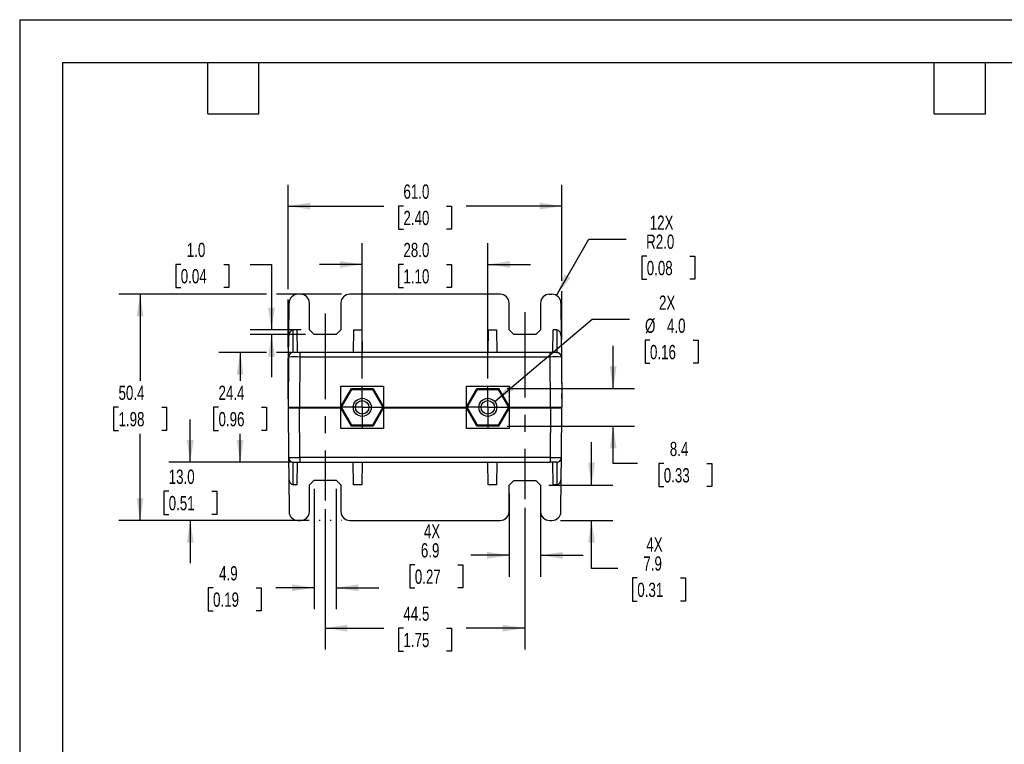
# Model space of a CAD drawing. Header units: millimetres. Extents: x 0 to 419, y 0 to 324.
# Tile 2 of 4: x 0 to 219, y 162 to 324. Entities that reach past the tile are written whole.
import ezdxf

# ---------------------------------------------------------------- set-up
doc = ezdxf.new("R2010")
doc.units = ezdxf.units.MM
doc.header["$LTSCALE"] = 1.5
doc.linetypes.add('CENTERX2', pattern=[20.32, 12.7, -2.54, 2.54, -2.54])
doc.layers.add('CENTER', color=40, linetype='CENTERX2')
doc.layers.add('DIMENSIONS', color=140, linetype='Continuous', lineweight=25)
doc.layers.add('TEXT', color=140, linetype='Continuous', lineweight=25)
doc.styles.add('SLDTEXTSTYLE0', font='TXT', dxfattribs={"width": 0.7})
doc.dimstyles.new('SLDDIMSTYLE0', dxfattribs={"dimtxt": 3.237012, "dimasz": 4.953, "dimexe": 0, "dimexo": 0.0625, "dimgap": 0.809253, "dimtad": 0, "dimtih": 1, "dimtoh": 1, "dimrnd": 1e-09, "dimzin": 12, "dimdsep": 46, "dimtxsty": 'SLDTEXTSTYLE0', "dimsah": 1, "dimcen": 0.09, "dimadec": 0, "dimazin": 3, "dimtfac": 1, "dimtmove": 0, "dimatfit": 0, "dimfxl": 0, "dimfrac": 2, "dimtolj": 1, "dimtzin": 12, "dimarcsym": 0})
doc.dimstyles.new('SLDDIMSTYLE1', dxfattribs={"dimtxt": 3.237012, "dimasz": 4.953, "dimexe": 0, "dimexo": 0.0625, "dimgap": 0.809253, "dimtad": 0, "dimtih": 1, "dimtoh": 1, "dimrnd": 1e-09, "dimzin": 4, "dimdsep": 46, "dimtxsty": 'SLDTEXTSTYLE0', "dimsah": 1, "dimcen": 0.09, "dimadec": 0, "dimazin": 1, "dimtfac": 1, "dimtofl": 0, "dimtmove": 0, "dimatfit": 3, "dimfxl": 0, "dimfrac": 2, "dimtolj": 1, "dimtzin": 12, "dimarcsym": 0})
doc.dimstyles.new('SLDDIMSTYLE3', dxfattribs={"dimtxt": 3.237012, "dimasz": 4.953, "dimexe": 0, "dimexo": 0.0625, "dimgap": 0.809253, "dimtad": 0, "dimtih": 1, "dimtoh": 1, "dimrnd": 1e-09, "dimzin": 12, "dimdsep": 46, "dimtxsty": 'SLDTEXTSTYLE0', "dimsah": 1, "dimcen": 0.09, "dimadec": 0, "dimazin": 3, "dimtfac": 1, "dimtofl": 0, "dimtmove": 0, "dimatfit": 3, "dimfxl": 0, "dimfrac": 2, "dimtolj": 1, "dimtzin": 12, "dimarcsym": 0})
doc.dimstyles.new('SLDDIMSTYLE4', dxfattribs={"dimtxt": 3.237012, "dimasz": 4.953, "dimexe": 0, "dimexo": 0.0625, "dimgap": 0.809253, "dimtad": 0, "dimtih": 1, "dimtoh": 1, "dimrnd": 1e-09, "dimzin": 4, "dimdsep": 46, "dimtxsty": 'SLDTEXTSTYLE0', "dimsah": 1, "dimcen": 0, "dimadec": 0, "dimazin": 1, "dimtfac": 1, "dimtofl": 0, "dimtmove": 0, "dimatfit": 3, "dimfxl": 0, "dimfrac": 2, "dimtolj": 1, "dimtzin": 12, "dimarcsym": 0})
doc.dimstyles.new('SLDDIMSTYLE5', dxfattribs={"dimtxt": 3.237012, "dimasz": 4.953, "dimexe": 0, "dimexo": 0.0625, "dimgap": 0.809253, "dimtad": 0, "dimtih": 1, "dimtoh": 1, "dimrnd": 1e-09, "dimzin": 4, "dimdsep": 46, "dimtxsty": 'SLDTEXTSTYLE0', "dimsah": 1, "dimcen": 0.09, "dimadec": 0, "dimazin": 1, "dimtfac": 1, "dimtmove": 0, "dimatfit": 0, "dimfxl": 0, "dimfrac": 2, "dimtolj": 1, "dimtzin": 12, "dimarcsym": 0})
doc.dimstyles.new('SLDDIMSTYLE6', dxfattribs={"dimtxt": 3.237012, "dimasz": 4.953, "dimexe": 0, "dimexo": 0.0625, "dimgap": 0.809253, "dimtad": 0, "dimtih": 1, "dimtoh": 1, "dimrnd": 1e-09, "dimzin": 4, "dimdsep": 46, "dimtxsty": 'SLDTEXTSTYLE0', "dimsah": 1, "dimcen": 0, "dimadec": 0, "dimazin": 1, "dimtfac": 1, "dimtofl": 0, "dimtmove": 0, "dimatfit": 3, "dimfxl": 0, "dimfrac": 2, "dimtolj": 1, "dimtzin": 12, "dimarcsym": 0})

# ---------------------------------------------------------------- blocks, each defined once
blk = doc.blocks.new('_D_7')
at = {"layer": 'DIMENSIONS'}
for p, q in [((105.87, 238.8), (127.59, 257.15)), ((127.59, 257.15), (135.92, 257.15)), ((140.48, 252.45), (139.39, 252.45)), ((139.39, 252.45), (139.39, 247.31)), ((150.1, 252.45), (151.19, 252.45)), ((151.19, 252.45), (151.19, 247.31)), ((139.39, 247.31), (140.48, 247.31)), ((151.19, 247.31), (150.1, 247.31))]:
    blk.add_line(p, q, dxfattribs=at)
blk.add_solid([(105.87, 238.8), (110.15, 241.42), (109.17, 242.58)], dxfattribs=at)
at = {"layer": 'DIMENSIONS', "char_height": 3.175, "attachment_point": 1, "style": 'SLDTEXTSTYLE0'}
for s, insert in [('2X', (142.49, 262.41)), ('%%c', (139.38, 257.27)), ('4.0', (144.27, 257.27)), ('0.16', (140.48, 251.4))]:
    blk.add_mtext(s, dxfattribs=dict(at, insert=insert))
blk = doc.blocks.new('_D_8')
at = {"layer": 'DIMENSIONS'}
for p, q in [((127.47, 220.2), (127.47, 229.73)), ((117.96, 220.2), (132.23, 220.2)), ((120.54, 212.31), (132.23, 212.31)), ((127.47, 201.61), (127.47, 212.31)), ((133.32, 201.61), (127.47, 201.61)), ((137.66, 199.49), (136.58, 199.49)), ((136.58, 199.49), (136.58, 194.35)), ((147.28, 199.49), (148.37, 199.49)), ((148.37, 199.49), (148.37, 194.35)), ((136.58, 194.35), (137.66, 194.35)), ((148.37, 194.35), (147.28, 194.35))]:
    blk.add_line(p, q, dxfattribs=at)
for points in [[(127.47, 220.2), (128.23, 225.16), (126.7, 225.16)], [(127.47, 212.31), (126.7, 207.35), (128.23, 207.35)]]:
    blk.add_solid(points, dxfattribs=at)
at = {"layer": 'DIMENSIONS', "char_height": 3.175, "attachment_point": 1, "style": 'SLDTEXTSTYLE0'}
for s, insert in [('4X', (139.68, 208.54)), ('7.9', (139.01, 204.31)), ('0.31', (137.66, 198.44))]:
    blk.add_mtext(s, dxfattribs=dict(at, insert=insert))
blk = doc.blocks.new('_D_9')
at = {"layer": 'DIMENSIONS'}
for p, q in [((112.59, 215.15), (112.59, 183.55)), ((68.09, 214.84), (68.09, 183.55)), ((68.09, 188.31), (81.15, 188.31)), ((85.53, 188.31), (84.44, 188.31)), ((84.44, 188.31), (84.44, 183.16)), ((95.15, 188.31), (96.24, 188.31)), ((96.24, 188.31), (96.24, 183.16)), ((112.59, 188.31), (99.54, 188.31)), ((84.44, 183.16), (85.53, 183.16)), ((96.24, 183.16), (95.15, 183.16))]:
    blk.add_line(p, q, dxfattribs=at)
for points in [[(68.09, 188.31), (73.04, 187.55), (73.04, 189.07)], [(112.59, 188.31), (107.64, 189.07), (107.64, 187.55)]]:
    blk.add_solid(points, dxfattribs=at)
at = {"layer": 'DIMENSIONS', "char_height": 3.175, "attachment_point": 1, "style": 'SLDTEXTSTYLE0'}
for s, insert in [('44.5', (85.53, 193.13)), ('1.75', (85.53, 187.26))]:
    blk.add_mtext(s, dxfattribs=dict(at, insert=insert))
blk = doc.blocks.new('_D_10')
at = {"layer": 'DIMENSIONS'}
for p, q in [((54.98, 262.71), (22.08, 262.71)), ((26.84, 262.71), (26.84, 243.38)), ((71.7, 262.71), (57.26, 262.71)), ((22.03, 237.51), (20.94, 237.51)), ((20.94, 237.51), (20.94, 232.36)), ((31.65, 237.51), (32.74, 237.51)), ((32.74, 237.51), (32.74, 232.36)), ((20.94, 232.36), (22.03, 232.36)), ((26.84, 212.31), (26.84, 231.64)), ((32.74, 232.36), (31.65, 232.36)), ((64.5, 212.31), (22.08, 212.31)), ((66.95, 212.31), (66.78, 212.31)), ((69.4, 212.31), (69.23, 212.31)), ((71.7, 212.31), (71.68, 212.31))]:
    blk.add_line(p, q, dxfattribs=at)
for points in [[(26.84, 262.71), (26.08, 257.75), (27.6, 257.75)], [(26.84, 212.31), (27.6, 217.26), (26.08, 217.26)]]:
    blk.add_solid(points, dxfattribs=at)
at = {"layer": 'DIMENSIONS', "char_height": 3.175, "attachment_point": 1, "style": 'SLDTEXTSTYLE0'}
for s, insert in [('50.4', (22.03, 242.33)), ('1.98', (22.03, 236.46))]:
    blk.add_mtext(s, dxfattribs=dict(at, insert=insert))
blk = doc.blocks.new('_D_11')
at = {"layer": 'DIMENSIONS'}
for p, q in [((54.98, 249.71), (44.36, 249.71)), ((49.13, 249.71), (49.13, 243.38)), ((60.53, 249.71), (57.26, 249.71)), ((44.32, 237.51), (43.23, 237.51)), ((43.23, 237.51), (43.23, 232.36)), ((53.93, 237.51), (55.02, 237.51)), ((55.02, 237.51), (55.02, 232.36)), ((43.23, 232.36), (44.32, 232.36)), ((49.13, 225.31), (49.13, 231.64)), ((55.02, 232.36), (53.93, 232.36)), ((60.53, 225.31), (44.36, 225.31))]:
    blk.add_line(p, q, dxfattribs=at)
for points in [[(49.13, 249.71), (48.36, 244.75), (49.89, 244.75)], [(49.13, 225.31), (49.89, 230.26), (48.36, 230.26)]]:
    blk.add_solid(points, dxfattribs=at)
at = {"layer": 'DIMENSIONS', "char_height": 3.175, "attachment_point": 1, "style": 'SLDTEXTSTYLE0'}
for s, insert in [('24.4', (44.32, 242.33)), ('0.96', (44.32, 236.46))]:
    blk.add_mtext(s, dxfattribs=dict(at, insert=insert))
blk = doc.blocks.new('_D_12')
at = {"layer": 'DIMENSIONS'}
for p, q in [((59.84, 263.85), (59.84, 287.1)), ((120.84, 265.67), (120.84, 287.1)), ((59.84, 282.33), (81.15, 282.33)), ((85.53, 282.33), (84.44, 282.33)), ((84.44, 282.33), (84.44, 277.19)), ((95.15, 282.33), (96.24, 282.33)), ((96.24, 282.33), (96.24, 277.19)), ((120.84, 282.33), (99.54, 282.33)), ((84.44, 277.19), (85.53, 277.19)), ((96.24, 277.19), (95.15, 277.19)), ((120.84, 252.59), (120.84, 263.38)), ((59.84, 250.85), (59.84, 261.56)), ((120.84, 242.83), (120.84, 250.31)), ((59.84, 239.41), (59.84, 248.56)), ((120.84, 239.41), (120.84, 240.54))]:
    blk.add_line(p, q, dxfattribs=at)
for points in [[(59.84, 282.33), (64.79, 281.57), (64.79, 283.1)], [(120.84, 282.33), (115.89, 283.1), (115.89, 281.57)]]:
    blk.add_solid(points, dxfattribs=at)
at = {"layer": 'DIMENSIONS', "char_height": 3.175, "attachment_point": 1, "style": 'SLDTEXTSTYLE0'}
for s, insert in [('61.0', (85.53, 287.15)), ('2.40', (85.53, 281.28))]:
    blk.add_mtext(s, dxfattribs=dict(at, insert=insert))
blk = doc.blocks.new('_D_13')
at = {"layer": 'DIMENSIONS'}
for p, q in [((132.28, 241.69), (132.28, 251.21)), ((108.66, 241.69), (137.04, 241.69)), ((108.66, 233.33), (137.04, 233.33)), ((132.28, 225), (132.28, 233.33)), ((137.73, 225), (132.28, 225)), ((143.56, 225), (142.47, 225)), ((142.47, 225), (142.47, 219.86)), ((153.18, 225), (154.26, 225)), ((154.26, 225), (154.26, 219.86)), ((142.47, 219.86), (143.56, 219.86)), ((154.26, 219.86), (153.18, 219.86))]:
    blk.add_line(p, q, dxfattribs=at)
for points in [[(132.28, 241.69), (133.04, 246.64), (131.51, 246.64)], [(132.28, 233.33), (131.51, 228.38), (133.04, 228.38)]]:
    blk.add_solid(points, dxfattribs=at)
at = {"layer": 'DIMENSIONS', "char_height": 3.175, "attachment_point": 1, "style": 'SLDTEXTSTYLE0'}
for s, insert in [('8.4', (144.9, 229.82)), ('0.33', (143.56, 223.95))]:
    blk.add_mtext(s, dxfattribs=dict(at, insert=insert))
blk = doc.blocks.new('_D_14')
at = {"layer": 'DIMENSIONS'}
for p, q in [((76.34, 243.96), (76.34, 274.09)), ((104.34, 243.96), (104.34, 274.09)), ((76.34, 269.33), (66.82, 269.33)), ((85.53, 269.33), (84.44, 269.33)), ((84.44, 269.33), (84.44, 264.19)), ((95.15, 269.33), (96.24, 269.33)), ((96.24, 269.33), (96.24, 264.19)), ((104.34, 269.33), (113.87, 269.33)), ((84.44, 264.19), (85.53, 264.19)), ((96.24, 264.19), (95.15, 264.19))]:
    blk.add_line(p, q, dxfattribs=at)
for points in [[(76.34, 269.33), (71.39, 270.09), (71.39, 268.57)], [(104.34, 269.33), (109.29, 268.57), (109.29, 270.09)]]:
    blk.add_solid(points, dxfattribs=at)
at = {"layer": 'DIMENSIONS', "char_height": 3.175, "attachment_point": 1, "style": 'SLDTEXTSTYLE0'}
for s, insert in [('28.0', (85.53, 274.15)), ('1.10', (85.53, 268.28))]:
    blk.add_mtext(s, dxfattribs=dict(at, insert=insert))
blk = doc.blocks.new('_D_15')
at = {"layer": 'DIMENSIONS'}
for p, q in [((119.64, 262.44), (126.87, 274.96)), ((126.87, 274.96), (135.2, 274.96)), ((139.76, 271.17), (138.67, 271.17)), ((138.67, 271.17), (138.67, 266.03)), ((149.38, 271.17), (150.47, 271.17)), ((150.47, 271.17), (150.47, 266.03)), ((138.67, 266.03), (139.76, 266.03)), ((150.47, 266.03), (149.38, 266.03))]:
    blk.add_line(p, q, dxfattribs=at)
blk.add_solid([(119.64, 262.44), (122.78, 266.35), (121.46, 267.11)], dxfattribs=at)
at = {"layer": 'DIMENSIONS', "char_height": 3.175, "attachment_point": 1, "style": 'SLDTEXTSTYLE0'}
for s, insert in [('12X', (140.43, 280.23)), ('R2.0', (139.63, 275.99)), ('0.08', (139.76, 270.12))]:
    blk.add_mtext(s, dxfattribs=dict(at, insert=insert))
blk = doc.blocks.new('_D_16')
at = {"layer": 'DIMENSIONS'}
for p, q in [((65.64, 219.35), (65.64, 192.55)), ((70.54, 219.35), (70.54, 192.55)), ((43.1, 197.31), (42.02, 197.31)), ((42.02, 197.31), (42.02, 192.16)), ((52.72, 197.31), (53.81, 197.31)), ((53.81, 197.31), (53.81, 192.16)), ((65.64, 197.31), (57.11, 197.31)), ((70.54, 197.31), (80.07, 197.31)), ((42.02, 192.16), (43.1, 192.16)), ((53.81, 192.16), (52.72, 192.16))]:
    blk.add_line(p, q, dxfattribs=at)
for points in [[(65.64, 197.31), (60.69, 198.07), (60.69, 196.55)], [(70.54, 197.31), (75.49, 196.55), (75.49, 198.07)]]:
    blk.add_solid(points, dxfattribs=at)
at = {"layer": 'DIMENSIONS', "char_height": 3.175, "attachment_point": 1, "style": 'SLDTEXTSTYLE0'}
for s, insert in [('4.9', (44.45, 202.13)), ('0.19', (43.1, 196.26))]:
    blk.add_mtext(s, dxfattribs=dict(at, insert=insert))
blk = doc.blocks.new('_D_17')
at = {"layer": 'DIMENSIONS'}
for p, q in [((35.9, 269.35), (34.82, 269.35)), ((34.82, 269.35), (34.82, 264.21)), ((45.52, 269.35), (46.61, 269.35)), ((46.61, 269.35), (46.61, 264.21)), ((51.35, 269.35), (56.12, 269.35)), ((56.12, 269.35), (56.12, 254.77)), ((34.82, 264.21), (35.9, 264.21)), ((46.61, 264.21), (45.52, 264.21)), ((62.73, 254.77), (51.36, 254.77)), ((63.74, 253.76), (51.36, 253.76)), ((56.12, 253.76), (56.12, 244.23))]:
    blk.add_line(p, q, dxfattribs=at)
for points in [[(56.12, 254.77), (56.88, 259.72), (55.36, 259.72)], [(56.12, 253.76), (55.36, 248.8), (56.88, 248.8)]]:
    blk.add_solid(points, dxfattribs=at)
at = {"layer": 'DIMENSIONS', "char_height": 3.175, "attachment_point": 1, "style": 'SLDTEXTSTYLE0'}
for s, insert in [('1.0', (37.25, 274.17)), ('0.04', (35.9, 268.3))]:
    blk.add_mtext(s, dxfattribs=dict(at, insert=insert))
blk = doc.blocks.new('_D_18')
at = {"layer": 'DIMENSIONS'}
for p, q in [((38.01, 225.31), (38.01, 234.83)), ((60.53, 225.31), (33.25, 225.31)), ((33.21, 218.81), (32.12, 218.81)), ((32.12, 218.81), (32.12, 213.66)), ((42.82, 218.81), (43.91, 218.81)), ((43.91, 218.81), (43.91, 213.66)), ((32.12, 213.66), (33.21, 213.66)), ((43.91, 213.66), (42.82, 213.66)), ((60.14, 212.31), (33.25, 212.31)), ((38.01, 212.31), (38.01, 202.78))]:
    blk.add_line(p, q, dxfattribs=at)
for points in [[(38.01, 225.31), (38.78, 230.26), (37.25, 230.26)], [(38.01, 212.31), (37.25, 207.35), (38.78, 207.35)]]:
    blk.add_solid(points, dxfattribs=at)
at = {"layer": 'DIMENSIONS', "char_height": 3.175, "attachment_point": 1, "style": 'SLDTEXTSTYLE0'}
for s, insert in [('13.0', (33.21, 223.63)), ('0.51', (33.21, 217.76))]:
    blk.add_mtext(s, dxfattribs=dict(at, insert=insert))
blk = doc.blocks.new('_D_19')
at = {"layer": 'DIMENSIONS'}
for p, q in [((109.13, 218.3), (109.13, 199.78)), ((116.05, 218.3), (116.05, 199.78)), ((109.13, 204.54), (100.59, 204.54)), ((116.05, 204.54), (125.58, 204.54)), ((88.07, 202.42), (86.99, 202.42)), ((86.99, 202.42), (86.99, 197.28)), ((97.69, 202.42), (98.78, 202.42)), ((98.78, 202.42), (98.78, 197.28)), ((86.99, 197.28), (88.07, 197.28)), ((98.78, 197.28), (97.69, 197.28))]:
    blk.add_line(p, q, dxfattribs=at)
for points in [[(109.13, 204.54), (104.18, 205.3), (104.18, 203.78)], [(116.05, 204.54), (121, 203.78), (121, 205.3)]]:
    blk.add_solid(points, dxfattribs=at)
at = {"layer": 'DIMENSIONS', "char_height": 3.175, "attachment_point": 1, "style": 'SLDTEXTSTYLE0'}
for s, insert in [('4X', (90.09, 211.47)), ('6.9', (89.42, 207.24)), ('0.27', (88.07, 201.37))]:
    blk.add_mtext(s, dxfattribs=dict(at, insert=insert))
blk = doc.blocks.new('SW_CENTERMARKSYMBOL_1')
at = {"layer": 'CENTER', "color": 0}
for p, q in [((0, 2.54), (0, 4.5466)), ((0, 0), (0, 2.54)), ((-2.54, 0), (-4.5466, 0)), ((0, 0), (-2.54, 0)), ((0, 0), (0, -2.54)), ((0, 0), (2.54, 0)), ((2.54, 0), (4.5466, 0)), ((0, -2.54), (0, -4.5466))]:
    blk.add_line(p, q, dxfattribs=at)
blk = doc.blocks.new('SW_CENTERMARKSYMBOL_2')
at = {"layer": 'CENTER', "color": 0}
for p, q in [((0, 2.54), (0, 4.5466)), ((0, 0), (0, 2.54)), ((-2.54, 0), (-4.5466, 0)), ((0, 0), (-2.54, 0)), ((0, 0), (0, -2.54)), ((0, 0), (2.54, 0)), ((2.54, 0), (4.5466, 0)), ((0, -2.54), (0, -4.5466))]:
    blk.add_line(p, q, dxfattribs=at)

msp = doc.modelspace()

# ---------------------------------------------------------------- linework, layer by layer
at = {"color": 7, "linetype": 'Continuous'}
for q in [(0.004, 0.004), (419.104, 323.854)]:
    msp.add_line((0.004, 323.854), q, dxfattribs=at)
for p, q in [((62.58, 262.708), (62.044, 262.708)), ((107.08, 262.708), (73.602, 262.708)), ((118.102, 262.708), (118.639, 262.708)), ((59.979, 253.334), (60.044, 260.725)), ((64.632, 254.766), (64.58, 260.725)), ((71.602, 260.725), (71.55, 254.766)), ((109.132, 254.766), (109.08, 260.725)), ((116.102, 260.725), (116.05, 254.766)), ((120.639, 260.725), (120.703, 253.334)), ((60.941, 249.708), (60.985, 254.752)), ((61.797, 254.752), (60.985, 254.752)), ((61.797, 254.752), (61.841, 249.708)), ((64.632, 254.766), (65.641, 253.758)), ((70.541, 253.758), (71.55, 254.766)), ((74.385, 254.752), (74.341, 249.708)), ((74.385, 254.752), (76.297, 254.752)), ((76.297, 254.752), (76.341, 249.708)), ((104.385, 254.752), (104.341, 249.708)), ((104.385, 254.752), (106.297, 254.752)), ((106.297, 254.752), (106.341, 249.708)), ((109.132, 254.766), (110.141, 253.758)), ((115.041, 253.758), (116.05, 254.766)), ((118.841, 249.708), (118.885, 254.752)), ((119.697, 254.752), (118.885, 254.752)), ((119.697, 254.752), (119.741, 249.708)), ((59.939, 248.716), (59.979, 253.334)), ((70.541, 253.758), (65.641, 253.758)), ((115.041, 253.758), (110.141, 253.758)), ((120.703, 253.334), (120.743, 248.716)), ((59.939, 248.716), (59.841, 237.508)), ((62.439, 249.708), (60.939, 249.708)), ((62.439, 248.716), (62.341, 237.508)), ((62.439, 249.708), (62.439, 248.716)), ((118.243, 249.708), (62.439, 249.708)), ((118.243, 248.716), (62.439, 248.716)), ((118.243, 248.716), (118.243, 249.708)), ((119.743, 249.708), (118.243, 249.708)), ((118.341, 237.508), (118.243, 248.716)), ((120.743, 248.716), (120.841, 237.508)), ((71.516, 237.508), (73.929, 241.686)), ((71.591, 242.258), (81.091, 242.258)), ((71.591, 237.638), (71.591, 242.258)), ((71.747, 237.508), (74.044, 241.486)), ((73.929, 241.686), (74.044, 241.486)), ((73.929, 241.686), (78.754, 241.686)), ((74.044, 241.486), (78.638, 241.486)), ((78.754, 241.686), (78.638, 241.486)), ((78.638, 241.486), (80.935, 237.508)), ((78.754, 241.686), (81.166, 237.508)), ((81.091, 242.258), (81.091, 237.638)), ((99.516, 237.508), (101.929, 241.686)), ((99.591, 242.258), (109.091, 242.258)), ((99.591, 237.638), (99.591, 242.258)), ((99.747, 237.508), (102.044, 241.486)), ((101.929, 241.686), (102.044, 241.486)), ((101.929, 241.686), (106.754, 241.686)), ((102.044, 241.486), (106.638, 241.486)), ((106.754, 241.686), (106.638, 241.486)), ((106.638, 241.486), (108.935, 237.508)), ((106.754, 241.686), (109.166, 237.508)), ((109.091, 242.258), (109.091, 237.638)), ((59.841, 237.508), (62.341, 237.508)), ((59.842, 237.408), (59.939, 226.299)), ((59.842, 237.408), (62.342, 237.408)), ((62.341, 237.508), (71.516, 237.508)), ((62.439, 226.299), (62.342, 237.408)), ((62.342, 237.408), (71.574, 237.408)), ((71.516, 237.508), (71.747, 237.508)), ((73.929, 233.329), (71.516, 237.508)), ((71.591, 232.758), (71.591, 237.378)), ((74.044, 233.529), (71.747, 237.508)), ((80.935, 237.508), (78.638, 233.529)), ((81.166, 237.508), (78.754, 233.329)), ((81.166, 237.508), (80.935, 237.508)), ((81.091, 237.378), (81.091, 232.758)), ((81.108, 237.408), (99.574, 237.408)), ((81.166, 237.508), (99.516, 237.508)), ((99.516, 237.508), (99.747, 237.508)), ((101.929, 233.329), (99.516, 237.508)), ((99.591, 232.758), (99.591, 237.378)), ((102.044, 233.529), (99.747, 237.508)), ((108.935, 237.508), (106.638, 233.529)), ((109.166, 237.508), (106.754, 233.329)), ((109.166, 237.508), (108.935, 237.508)), ((109.091, 237.378), (109.091, 232.758)), ((109.108, 237.408), (118.34, 237.408)), ((109.166, 237.508), (118.341, 237.508)), ((118.34, 237.408), (118.243, 226.299)), ((118.34, 237.408), (120.84, 237.408)), ((118.341, 237.508), (120.841, 237.508)), ((120.743, 226.299), (120.84, 237.408)), ((81.091, 232.758), (71.591, 232.758)), ((74.044, 233.529), (73.929, 233.329)), ((78.754, 233.329), (73.929, 233.329)), ((78.638, 233.529), (74.044, 233.529)), ((78.754, 233.329), (78.638, 233.529)), ((109.091, 232.758), (99.591, 232.758)), ((102.044, 233.529), (101.929, 233.329)), ((106.754, 233.329), (101.929, 233.329)), ((106.638, 233.529), (102.044, 233.529)), ((106.754, 233.329), (106.638, 233.529)), ((59.939, 226.299), (59.979, 221.673)), ((118.243, 226.299), (62.439, 226.299)), ((62.439, 226.299), (62.439, 225.308)), ((118.243, 226.299), (118.243, 225.308)), ((120.703, 221.673), (120.743, 226.299)), ((60.939, 225.308), (62.439, 225.308)), ((60.986, 220.255), (60.941, 225.308)), ((61.841, 225.308), (61.797, 220.255)), ((62.439, 225.308), (118.243, 225.308)), ((74.385, 220.255), (74.341, 225.308)), ((76.341, 225.308), (76.297, 220.255)), ((104.385, 220.255), (104.341, 225.308)), ((106.341, 225.308), (106.297, 220.255)), ((119.743, 225.308), (118.243, 225.308)), ((118.885, 220.255), (118.841, 225.308)), ((119.741, 225.308), (119.697, 220.255)), ((59.979, 221.673), (60.044, 214.29)), ((120.639, 214.29), (120.703, 221.673)), ((61.797, 220.255), (60.986, 220.255)), ((64.58, 214.29), (64.632, 220.249)), ((65.641, 221.258), (64.632, 220.249)), ((65.641, 221.258), (70.541, 221.258)), ((71.55, 220.249), (70.541, 221.258)), ((71.55, 220.249), (71.602, 214.29)), ((76.297, 220.255), (74.385, 220.255)), ((106.297, 220.255), (104.385, 220.255)), ((109.08, 214.29), (109.132, 220.203)), ((110.141, 221.213), (109.132, 220.203)), ((110.141, 221.213), (115.041, 221.213)), ((116.05, 220.203), (115.041, 221.213)), ((116.05, 220.203), (116.102, 214.29)), ((119.697, 220.255), (118.885, 220.255)), ((62.044, 212.308), (62.58, 212.308)), ((73.602, 212.308), (107.08, 212.308)), ((118.102, 212.308), (118.639, 212.308))]:
    msp.add_line(p, q)
at = {"flags": 128}
for points in [[(60.939, 249.708), (60.745, 249.689), (60.567, 249.636)], [(119.743, 249.708), (119.937, 249.689), (120.116, 249.636)], [(120.743, 248.716), (120.695, 248.718), (120.692, 248.718)], [(59.939, 226.299), (59.987, 226.297), (59.99, 226.297)], [(119.743, 225.308), (119.937, 225.327), (120.116, 225.38)]]:
    msp.add_lwpolyline(points, dxfattribs=at)
for centre, radius in [((76.341, 237.508), 2.007), ((104.341, 237.508), 2.007), ((76.341, 237.508), 1.507), ((104.341, 237.508), 1.507)]:
    msp.add_circle(centre, radius)
for centre, radius, start, end in [((62.044, 260.708), 2, 90, 179.5), ((62.58, 260.708), 2, 0.5, 90), ((73.602, 260.708), 2, 90, 179.5), ((107.08, 260.708), 2, 0.5, 90), ((118.102, 260.708), 2, 90, 179.5), ((118.639, 260.708), 2, 0.5, 90), ((60.939, 248.708), 1, 149.03345, 179.5), ((61.189, 80.607), 168.114, 89.57399, 90.42601), ((60.892, 248.792), 0.904, 110.66617, 184.70245), ((119.648, -24.716), 273.436, 89.78128, 90.29436), ((119.791, 248.792), 0.904, 355.29755, 69.33383), ((119.743, 248.708), 1, 0.5, 30.96655), ((60.939, 226.308), 1, 180.5, 211.49409), ((60.892, 226.223), 0.904, 175.29755, 249.33383), ((61.034, 499.731), 273.436, 269.78128, 270.29436), ((119.493, 394.408), 168.114, 269.57399, 270.42601), ((119.791, 226.223), 0.904, 290.66617, 4.70245), ((119.743, 226.308), 1, 329.03345, 359.5), ((60.939, 226.308), 1, 229.05706, 270), ((62.044, 214.308), 2, 180.5, 270), ((62.58, 214.308), 2, 270, 359.5), ((73.602, 214.308), 2, 180.5, 270), ((107.08, 214.308), 2, 270, 359.5), ((118.102, 214.308), 2, 180.5, 270), ((118.639, 214.308), 2, 270, 359.5)]:
    msp.add_arc(centre, radius, start, end)
for centre, major_axis, start_param, end_param in [((60.979, 253.325), (0.012, 1.427), 0.0060648, 1.5706905), ((119.703, 253.325), (-0.012, 1.427), 4.7124948, 6.2771205), ((60.979, 221.682), (-0.012, 1.427), 1.5709034, 3.1355279), ((119.703, 221.682), (0.012, 1.427), 3.1476574, 4.712282)]:
    msp.add_ellipse(centre, major_axis=major_axis, ratio=0.7009226, start_param=start_param, end_param=end_param)
at = {"layer": 'CENTER'}
for p, q in [((68.091, 258.387), (68.091, 216.75)), ((112.591, 258.725), (112.591, 217.06))]:
    msp.add_line(p, q, dxfattribs=at)
at = {"layer": 'TEXT'}
for p, q in [((9.525, 314.325), (409.575, 314.325)), ((9.525, 314.325), (9.525, 9.525)), ((41.91, 302.895), (41.91, 314.325)), ((53.34, 302.895), (53.34, 314.325)), ((203.835, 302.895), (203.835, 314.325)), ((215.265, 302.895), (215.265, 314.325)), ((41.91, 302.895), (53.34, 302.895)), ((203.835, 302.895), (215.265, 302.895))]:
    msp.add_line(p, q, dxfattribs=at)

# ---------------------------------------------------------------- block references
at = {"layer": 'CENTER'}
for name, p in [('SW_CENTERMARKSYMBOL_1', (76.341, 237.508)), ('SW_CENTERMARKSYMBOL_2', (104.341, 237.508))]:
    msp.add_blockref(name, p, dxfattribs=at)

# ---------------------------------------------------------------- dimensions: what is measured, and where the dimension line sits
at = {"layer": 'DIMENSIONS'}
for base, p1, p2, dimstyle, picture, middle in [((120.841, 282.333), (59.841, 237.508), (120.841, 237.508), 'SLDDIMSTYLE1', '_D_12', (90.341, 282.333)), ((104.341, 269.332), (76.341, 242.054), (104.341, 242.054), 'SLDDIMSTYLE5', '_D_14', (90.341, 269.332)), ((65.641, 197.308), (70.541, 221.258), (65.641, 221.258), 'SLDDIMSTYLE0', '_D_16', (47.912, 197.308)), ((112.591, 188.308), (68.091, 216.75), (112.591, 217.06), 'SLDDIMSTYLE3', '_D_9', (90.341, 188.308))]:
    dim = msp.add_linear_dim(base=base, p1=p1, p2=p2, dimstyle=dimstyle, dxfattribs=at)
    dim.commit()
    dim.dimension.update_dxf_attribs({"geometry": picture, "text_midpoint": middle, "dimtype": 160})
dim = msp.add_radius_dim(center=(118.639, 260.708), mpoint=(119.639, 262.44), text='12X\\P<>', dimstyle='SLDDIMSTYLE6', dxfattribs=at)
dim.commit()
dim.dimension.update_dxf_attribs({"geometry": '_D_15', "text_midpoint": (144.569, 273.291), "dimtype": 164})
for base, p1, p2, dimstyle, picture, middle in [((56.12, 254.766), (65.641, 253.758), (64.632, 254.766), 'SLDDIMSTYLE5', '_D_17', (56.12, 269.352)), ((26.841, 212.308), (73.602, 262.708), (73.602, 212.308), 'SLDDIMSTYLE3', '_D_10', (26.841, 237.508)), ((132.277, 233.329), (106.754, 241.686), (106.754, 233.329), 'SLDDIMSTYLE0', '_D_13', (132.277, 225.004)), ((49.125, 225.308), (62.439, 249.708), (62.439, 225.308), 'SLDDIMSTYLE3', '_D_11', (49.125, 237.508)), ((38.015, 212.308), (62.439, 225.308), (62.044, 212.308), 'SLDDIMSTYLE5', '_D_18', (38.015, 218.808))]:
    dim = msp.add_linear_dim(base=base, p1=p1, p2=p2, angle=90, dimstyle=dimstyle, dxfattribs=at)
    dim.commit()
    dim.dimension.update_dxf_attribs({"geometry": picture, "text_midpoint": middle, "dimtype": 160})
dim = msp.add_diameter_dim_2p(p1=(102.808, 236.213), p2=(105.874, 238.803), text='2X\\P<>', dimstyle='SLDDIMSTYLE4', dxfattribs=at)
dim.commit()
dim.dimension.update_dxf_attribs({"geometry": '_D_7', "text_midpoint": (145.289, 255.022), "dimtype": 163})
dim = msp.add_linear_dim(base=(127.4663, 212.3076), p1=(116.0503, 220.2034), p2=(118.6386, 212.3076), angle=90, text='4X\\P<>', dimstyle='SLDDIMSTYLE0', dxfattribs=at)
dim.commit()
dim.dimension.update_dxf_attribs({"geometry": '_D_8', "text_midpoint": (127.4663, 201.6087), "dimtype": 160})
dim = msp.add_linear_dim(base=(116.05, 204.539), p1=(109.132, 220.203), p2=(116.05, 220.203), text='4X\\P<>', dimstyle='SLDDIMSTYLE0', dxfattribs=at)
dim.commit()
dim.dimension.update_dxf_attribs({"geometry": '_D_19', "text_midpoint": (92.883, 204.539), "dimtype": 160})

doc.saveas('drawing.dxf')
